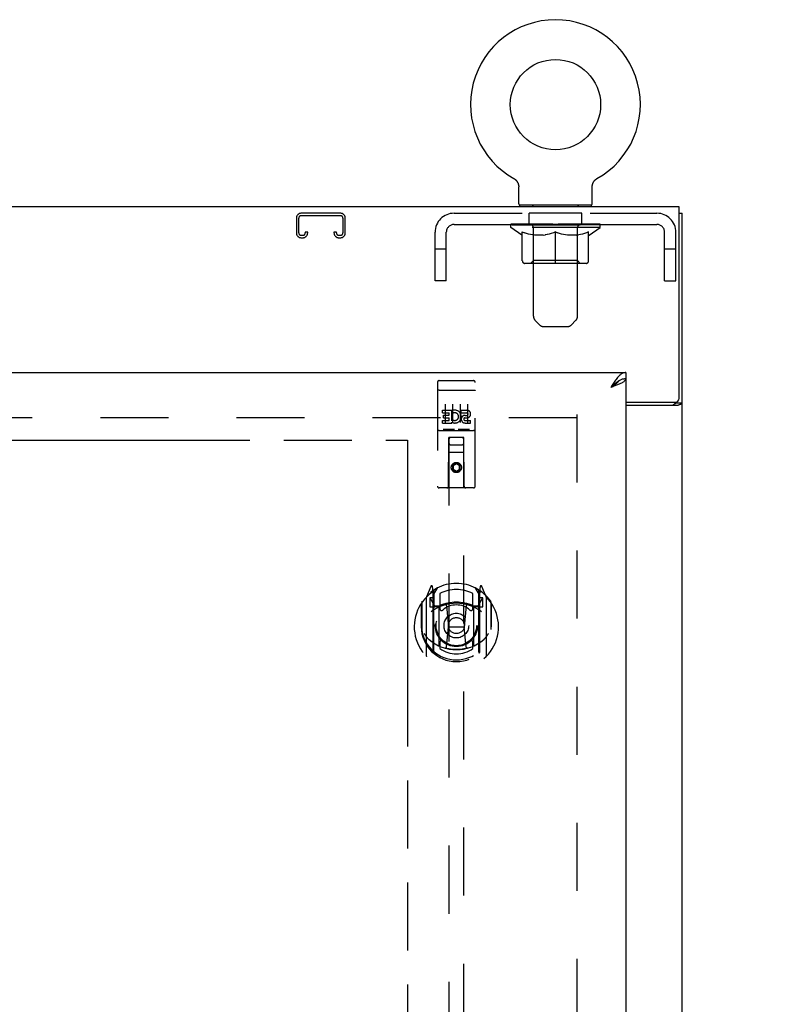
# Model space of a CAD drawing. Header units: inches. Extents: x 0 to 206, y 0 to 133.
# Tile 7 of 11: x 82 to 94, y 81 to 98. Entities that reach past the tile are written whole.
import ezdxf

# ---------------------------------------------------------------- set-up
doc = ezdxf.new("R2010")
doc.units = ezdxf.units.IN
doc.header["$LTSCALE"] = 11.303287
doc.header["$MEASUREMENT"] = 0
doc.linetypes.add('HIDDEN', pattern=[0.2, 0.1, -0.1])
doc.linetypes.add('PHANTOM', pattern=[0.8, 0.45, -0.05, 0.1, -0.05, 0.1, -0.05])
doc.layers.get('0').update_dxf_attribs({"linetype": 'CONTINUOUS'})
for name, color, linetype in [('02___PRT_ALL_AXES', 7, 'CONTINUOUS'), ('AVAILABLE_DOOR_SPACE', 7, 'CONTINUOUS'), ('DEFAULT_2', 8, 'HIDDEN'), ('DIMENSIONS', 7, 'CONTINUOUS')]:
    doc.layers.add(name, color=color, linetype=linetype)
doc.styles.get("Standard").update_dxf_attribs({"font": 'arial.ttf'})
doc.dimstyles.new('DIMSTYLE_1', dxfattribs={"dimtxt": 0.906681, "dimasz": 1.208908, "dimexe": 0.09, "dimexo": 0.07, "dimgap": 0.0375, "dimtad": 0, "dimtih": 1, "dimtoh": 1, "dimzin": 4, "dimdsep": 46, "dimtxsty": 'Standard', "dimblk": '_FILLED', "dimblk1": '_FILLED', "dimblk2": '_FILLED', "dimcen": 0.09, "dimazin": 1, "dimtfac": 1, "dimtdec": 3, "dimtofl": 0, "dimtmove": 0, "dimatfit": 3, "dimldrblk": '_FILLED', "dimfxl": 1, "dimtolj": 1, "dimtzin": 4, "dimarcsym": 0})

# ---------------------------------------------------------------- blocks, each defined once
blk = doc.blocks.new('_FILLED')
at = {"color": 0, "linetype": 'ByBlock'}
blk.add_solid([(0, 0), (-1, 0.2), (-1, -0.2)], dxfattribs=at)
blk = doc.blocks.new('*D12')
at = {"layer": 'DIMENSIONS', "color": 2, "linetype": 'Continuous'}
for p, q in [((70.662, 69.324), (78.887, 69.324)), ((87.974, 69.324), (82.962, 69.324))]:
    blk.add_line(p, q, dxfattribs=at)
at = {"layer": 'DIMENSIONS', "color": 2, "linetype": 'Continuous', "xscale": 1.2089077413, "yscale": 1.2089077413, "zscale": 1.2089077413, "rotation": 180}
blk.add_blockref('_FILLED', (70.662, 69.324), dxfattribs=at)
at = {"layer": 'DIMENSIONS', "color": 2, "linetype": 'Continuous', "xscale": 1.2089077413, "yscale": 1.2089077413, "zscale": 1.2089077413}
blk.add_blockref('_FILLED', (87.974, 69.324), dxfattribs=at)
at = {"layer": 'DIMENSIONS', "color": 2, "linetype": 'Continuous', "insert": (80.925, 69.777), "char_height": 0.9067, "width": 3.16833, "attachment_point": 2, "line_spacing_factor": 0.9}
blk.add_mtext('17.31', dxfattribs=at)
blk = doc.blocks.new('*D13')
at = {"layer": 'DIMENSIONS', "color": 2, "linetype": 'Continuous'}
for p, q in [((87.974, 71.714), (85.618, 71.714)), ((91.599, 71.714), (94.017, 71.714))]:
    blk.add_line(p, q, dxfattribs=at)
at = {"layer": 'DIMENSIONS', "color": 2, "linetype": 'Continuous', "xscale": 1.2089077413, "yscale": 1.2089077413, "zscale": 1.2089077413}
blk.add_blockref('_FILLED', (87.974, 71.714), dxfattribs=at)
at = {"layer": 'DIMENSIONS', "color": 2, "linetype": 'Continuous', "xscale": 1.2089077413, "yscale": 1.2089077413, "zscale": 1.2089077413, "rotation": 180}
blk.add_blockref('_FILLED', (91.599, 71.714), dxfattribs=at)
at = {"layer": 'DIMENSIONS', "color": 2, "linetype": 'Continuous', "insert": (85.165, 72.168), "char_height": 0.9067, "width": 2.46388, "attachment_point": 3, "line_spacing_factor": 0.9}
blk.add_mtext('3.63', dxfattribs=at)

msp = doc.modelspace()

# ---------------------------------------------------------------- linework, layer by layer
at = {"color": 7, "linetype": 'Continuous'}
for p, q in [((89.743, 94.976), (89.743, 94.976)), ((89.743, 94.976), (89.748, 94.973)), ((89.743, 94.975), (89.744, 94.975)), ((89.748, 94.973), (89.753, 94.97)), ((89.753, 94.97), (89.758, 94.966)), ((89.757, 94.966), (89.762, 94.963)), ((89.762, 94.963), (89.767, 94.959)), ((89.767, 94.959), (89.772, 94.955)), ((89.771, 94.955), (89.776, 94.951)), ((89.776, 94.951), (89.78, 94.947)), ((89.78, 94.947), (89.784, 94.942)), ((89.784, 94.942), (89.788, 94.938)), ((89.788, 94.938), (89.792, 94.933)), ((89.791, 94.933), (89.795, 94.928)), ((89.795, 94.928), (89.798, 94.923)), ((89.798, 94.923), (89.801, 94.918)), ((89.801, 94.918), (89.804, 94.913)), ((89.804, 94.913), (89.807, 94.907)), ((89.807, 94.908), (89.809, 94.902)), ((89.809, 94.902), (89.812, 94.897)), ((89.812, 94.897), (89.814, 94.891)), ((89.814, 94.891), (89.816, 94.885)), ((89.816, 94.885), (89.817, 94.88)), ((89.817, 94.88), (89.819, 94.874)), ((89.819, 94.874), (89.82, 94.868)), ((91.045, 94.868), (91.047, 94.874)), ((91.047, 94.874), (91.048, 94.88)), ((91.048, 94.88), (91.05, 94.885)), ((91.05, 94.885), (91.052, 94.891)), ((91.051, 94.891), (91.054, 94.897)), ((91.054, 94.897), (91.056, 94.902)), ((91.056, 94.902), (91.058, 94.908)), ((91.058, 94.907), (91.061, 94.913)), ((91.061, 94.913), (91.064, 94.918)), ((91.064, 94.918), (91.067, 94.923)), ((91.067, 94.923), (91.07, 94.928)), ((91.07, 94.928), (91.074, 94.933)), ((91.074, 94.933), (91.078, 94.938)), ((91.077, 94.938), (91.081, 94.942)), ((91.081, 94.942), (91.085, 94.947)), ((91.085, 94.947), (91.09, 94.951)), ((91.089, 94.951), (91.094, 94.955)), ((91.094, 94.955), (91.098, 94.959)), ((91.098, 94.959), (91.103, 94.963)), ((91.103, 94.963), (91.108, 94.966)), ((91.108, 94.966), (91.113, 94.97)), ((91.113, 94.97), (91.118, 94.973)), ((91.113, 94.97), (91.114, 94.971)), ((91.118, 94.973), (91.123, 94.976)), ((91.121, 94.975), (91.122, 94.975)), ((91.123, 94.976), (91.123, 94.976)), ((91.123, 94.976), (91.123, 94.976)), ((89.82, 94.868), (89.821, 94.862)), ((89.821, 94.862), (89.822, 94.856)), ((89.822, 94.856), (89.822, 94.85)), ((89.823, 94.844), (89.823, 94.839)), ((89.823, 94.554), (89.823, 94.839)), ((91.043, 94.85), (91.044, 94.856)), ((91.043, 94.844), (91.043, 94.85)), ((91.043, 94.844), (91.043, 94.85)), ((91.043, 94.839), (91.043, 94.844)), ((91.043, 94.554), (91.043, 94.839)), ((91.044, 94.862), (91.045, 94.868)), ((91.044, 94.856), (91.044, 94.862)), ((89.838, 94.534), (89.838, 94.504)), ((91.028, 94.534), (89.838, 94.534)), ((91.028, 94.534), (91.028, 94.504)), ((92.485, 94.4), (92.537, 94.4)), ((91.498, 91.621), (91.487, 91.615)), ((91.599, 91.754), (91.599, 91.65)), ((92.433, 91.264), (92.433, 91.252)), ((92.433, 91.252), (92.537, 91.252))]:
    msp.add_line(p, q, dxfattribs=at)
at = {"color": 3, "linetype": 'Continuous'}
for p, q in [((92.485, 94.504), (68.589, 94.504)), ((92.485, 91.323), (92.485, 94.504)), ((92.537, 4.608), (92.537, 94.4)), ((68.912, 91.754), (91.599, 91.754)), ((91.599, 91.65), (91.599, 11.358)), ((91.599, 91.263), (92.425, 91.263)), ((91.599, 91.211), (92.467, 91.211))]:
    msp.add_line(p, q, dxfattribs=at)
at = {"color": 7, "linetype": 'Continuous'}
for points in [[(89.822, 94.85), (89.823, 94.844), (89.823, 94.839)], [(91.487, 91.615), (91.476, 91.608), (91.465, 91.601), (91.454, 91.593), (91.442, 91.584), (91.431, 91.576), (91.42, 91.566), (91.409, 91.557), (91.397, 91.547), (91.386, 91.538), (91.375, 91.527), (91.364, 91.517), (91.353, 91.507)], [(91.483, 91.613), (91.48, 91.607), (91.474, 91.6), (91.468, 91.593), (91.461, 91.586), (91.453, 91.578), (91.445, 91.571), (91.436, 91.564), (91.427, 91.557), (91.417, 91.55), (91.407, 91.543), (91.397, 91.536), (91.386, 91.529), (91.375, 91.521), (91.364, 91.514), (91.353, 91.507)], [(91.599, 91.65), (91.588, 91.649), (91.577, 91.648), (91.566, 91.646), (91.554, 91.644), (91.543, 91.641), (91.532, 91.637), (91.521, 91.632), (91.51, 91.627), (91.498, 91.621)], [(92.392, 91.211), (92.392, 91.213), (92.393, 91.215), (92.393, 91.217), (92.394, 91.219), (92.395, 91.221), (92.396, 91.223), (92.397, 91.224), (92.399, 91.226), (92.401, 91.228), (92.403, 91.229), (92.405, 91.231), (92.407, 91.232), (92.41, 91.233), (92.412, 91.234)], [(92.412, 91.234), (92.417, 91.237), (92.42, 91.238), (92.422, 91.24), (92.425, 91.241), (92.427, 91.243), (92.429, 91.244), (92.43, 91.246), (92.431, 91.247), (92.432, 91.249), (92.433, 91.25), (92.433, 91.252)]]:
    msp.add_lwpolyline(points, dxfattribs=at)
at = {"color": 3, "linetype": 'Continuous'}
for points in [[(91.454, 91.655), (91.442, 91.64), (91.431, 91.625), (91.42, 91.61), (91.409, 91.593), (91.397, 91.577), (91.386, 91.56), (91.375, 91.542), (91.364, 91.525), (91.353, 91.507)], [(91.599, 91.754), (91.588, 91.753), (91.577, 91.751), (91.566, 91.748), (91.554, 91.744), (91.543, 91.738), (91.532, 91.731), (91.521, 91.724), (91.51, 91.715), (91.498, 91.705), (91.487, 91.694), (91.476, 91.682), (91.465, 91.669), (91.454, 91.655)], [(91.599, 91.65), (91.599, 91.644), (91.597, 91.638), (91.594, 91.632), (91.591, 91.626), (91.586, 91.62), (91.58, 91.614), (91.574, 91.608), (91.566, 91.602), (91.558, 91.596), (91.548, 91.59), (91.538, 91.584), (91.527, 91.578), (91.515, 91.573), (91.503, 91.567)], [(91.503, 91.567), (91.49, 91.561), (91.476, 91.555), (91.462, 91.549), (91.447, 91.543), (91.432, 91.537), (91.416, 91.531), (91.401, 91.525), (91.385, 91.519), (91.369, 91.513), (91.353, 91.507)], [(92.467, 91.211), (92.469, 91.213), (92.471, 91.214), (92.474, 91.216), (92.477, 91.217), (92.481, 91.219), (92.485, 91.22), (92.489, 91.222), (92.493, 91.223), (92.501, 91.226)], [(92.501, 91.226), (92.505, 91.227), (92.509, 91.229), (92.513, 91.23), (92.516, 91.231), (92.519, 91.233), (92.522, 91.234), (92.525, 91.236), (92.527, 91.237), (92.53, 91.239), (92.532, 91.241), (92.533, 91.242), (92.534, 91.244), (92.535, 91.246), (92.536, 91.248), (92.537, 91.25), (92.537, 91.252)]]:
    msp.add_lwpolyline(points, dxfattribs=at)
at = {"color": 7, "linetype": 'Continuous'}
msp.add_circle((90.433, 96.205), 0.75, dxfattribs=at)
for centre, radius, start, end in [((90.433, 96.205), 1.41, 299.2655, 240.7345), ((89.843, 94.554), 0.02, 180, 263.0769), ((91.023, 94.554), 0.02, 276.9231, 360)]:
    msp.add_arc(centre, radius, start, end, dxfattribs=at)
at = {"color": 3, "linetype": 'Continuous'}
msp.add_arc((92.425, 91.323), 0.06, 270, 360, dxfattribs=at)
at = {"layer": '02___PRT_ALL_AXES', "color": 8, "linetype": 'HIDDEN'}
for p, q in [((89.995, 94.213), (89.995, 94.4)), ((90.87, 94.4), (89.995, 94.4)), ((90.87, 94.213), (90.87, 94.4)), ((90.87, 94.213), (89.995, 94.213)), ((88.504, 91.621), (89.069, 91.621)), ((88.555, 91.086), (88.555, 91.128)), ((88.555, 91.128), (88.711, 91.128)), ((88.711, 90.951), (88.711, 91.128)), ((88.735, 91.08), (88.718, 91.119)), ((88.867, 91.086), (88.867, 91.128)), ((88.867, 91.128), (88.96, 91.128)), ((88.555, 91.086), (88.668, 91.086)), ((88.555, 90.915), (88.555, 90.958)), ((88.555, 90.958), (88.668, 90.958)), ((88.576, 91.001), (88.576, 91.044)), ((88.576, 91.044), (88.668, 91.044)), ((88.576, 91.001), (88.668, 91.001)), ((88.668, 91.044), (88.668, 91.086)), ((88.668, 90.958), (88.668, 91.001)), ((88.711, 90.951), (88.724, 90.969)), ((88.867, 91.086), (88.96, 91.086)), ((88.927, 91.001), (88.973, 91.001)), ((88.931, 91.042), (88.96, 91.042)), ((88.931, 90.958), (89.024, 90.958)), ((89.024, 90.915), (89.024, 90.958)), ((88.504, 90.793), (89.069, 90.793)), ((88.555, 90.915), (88.711, 90.915)), ((88.711, 90.915), (88.711, 90.927)), ((88.714, 90.926), (88.711, 90.927)), ((88.931, 90.915), (89.024, 90.915))]:
    msp.add_line(p, q, dxfattribs=at)
msp.add_circle((88.787, 90.176), 0.085, dxfattribs=at)
for centre, radius, start, end in [((88.761, 91.022), 0.107, 244.2636, 113.4027), ((88.96, 91.064), 0.0644, 282.2995, 90.0775), ((88.761, 91.022), 0.0639, 234.8895, 113.4026), ((88.931, 90.979), 0.0635, 90, 270), ((88.931, 90.98), 0.0219, 100.307, 270), ((88.96, 91.064), 0.0219, 269.9011, 90)]:
    msp.add_arc(centre, radius, start, end, dxfattribs=at)
at = {"layer": 'AVAILABLE_DOOR_SPACE', "color": 4, "linetype": 'PHANTOM'}
for p, q in [((80.27, 90.629), (87.974, 90.629)), ((87.974, 90.629), (87.974, 52.379))]:
    msp.add_line(p, q, dxfattribs=at)
at = {"layer": 'DEFAULT_2', "color": 8, "linetype": 'HIDDEN'}
for p, q in [((89.751, 94.971), (89.753, 94.97)), ((86.863, 94.4), (86.21, 94.4)), ((88.75, 94.4), (92.116, 94.4)), ((90.058, 94.534), (90.058, 94.504)), ((90.068, 92.688), (90.068, 94.504)), ((90.798, 92.688), (90.798, 94.504)), ((90.808, 94.534), (90.808, 94.504)), ((86.13, 94.32), (86.13, 94.073)), ((86.17, 94.073), (86.17, 94.32)), ((86.21, 94.36), (86.863, 94.36)), ((86.903, 94.32), (86.903, 94.073)), ((86.943, 94.073), (86.943, 94.32)), ((89.689, 94.165), (89.689, 94.22)), ((89.7, 94.212), (89.7, 94.22)), ((89.734, 94.212), (89.734, 94.22)), ((89.789, 94.212), (89.789, 94.22)), ((89.863, 94.212), (89.863, 94.22)), ((89.955, 94.212), (89.955, 94.22)), ((90.061, 94.212), (90.061, 94.22)), ((90.081, 94.208), (90.081, 94.218)), ((90.178, 94.212), (90.178, 94.22)), ((90.186, 94.208), (90.186, 94.219)), ((90.298, 94.212), (90.433, 94.22)), ((90.304, 94.212), (90.304, 94.22)), ((90.304, 94.212), (90.304, 94.22)), ((90.304, 94.22), (90.304, 94.22)), ((90.433, 94.212), (90.433, 94.22)), ((90.475, 94.212), (90.475, 94.217)), ((90.475, 94.217), (90.567, 94.212)), ((90.561, 94.212), (90.561, 94.22)), ((90.561, 94.22), (90.562, 94.22)), ((90.562, 94.212), (90.562, 94.22)), ((90.68, 94.208), (90.68, 94.219)), ((90.687, 94.212), (90.687, 94.22)), ((90.784, 94.208), (90.784, 94.218)), ((90.804, 94.212), (90.804, 94.22)), ((90.911, 94.212), (90.911, 94.22)), ((91.002, 94.212), (91.002, 94.22)), ((91.077, 94.212), (91.077, 94.22)), ((91.131, 94.212), (91.131, 94.22)), ((91.165, 94.212), (91.165, 94.22)), ((91.176, 94.165), (91.176, 94.22)), ((86.278, 94.087), (86.278, 94.073)), ((86.318, 94.087), (86.278, 94.087)), ((86.318, 94.073), (86.318, 94.087)), ((86.755, 94.087), (86.755, 94.073)), ((86.795, 94.087), (86.755, 94.087)), ((86.795, 94.073), (86.795, 94.087)), ((88.433, 93.275), (88.433, 94.083)), ((88.62, 93.275), (88.62, 94.083)), ((88.75, 94.213), (92.116, 94.213)), ((89.876, 94.035), (89.689, 94.165)), ((91.176, 94.165), (89.689, 94.165)), ((89.711, 94.208), (89.711, 94.212)), ((89.711, 94.208), (91.154, 94.208)), ((89.721, 94.208), (89.721, 94.212)), ((89.723, 94.208), (89.723, 94.212)), ((89.753, 94.208), (89.753, 94.212)), ((89.756, 94.208), (89.756, 94.212)), ((89.806, 94.208), (89.806, 94.212)), ((89.809, 94.208), (89.809, 94.212)), ((90.046, 94.212), (89.817, 94.212)), ((89.864, 94.208), (89.864, 94.212)), ((89.865, 94.208), (89.865, 94.212)), ((89.868, 94.208), (89.868, 94.212)), ((89.878, 94.208), (89.878, 94.212)), ((89.878, 94.208), (89.878, 94.212)), ((89.882, 94.208), (89.882, 94.212)), ((89.882, 93.61), (89.882, 94.09)), ((89.882, 94.09), (89.917, 94.076)), ((89.885, 94.208), (89.885, 94.213)), ((89.889, 94.208), (89.889, 94.212)), ((89.908, 94.208), (89.908, 94.212)), ((89.951, 94.064), (89.917, 94.076)), ((89.926, 94.208), (89.926, 94.212)), ((89.929, 94.208), (89.929, 94.215)), ((89.984, 94.054), (89.95, 94.065)), ((89.955, 94.208), (89.955, 94.212)), ((89.966, 94.208), (89.966, 94.212)), ((89.971, 94.208), (89.971, 94.212)), ((89.979, 94.208), (89.979, 94.212)), ((90.018, 94.046), (89.984, 94.055)), ((89.995, 94.208), (89.995, 94.217)), ((90.016, 94.208), (90.016, 94.212)), ((90.018, 94.208), (90.018, 94.212)), ((90.046, 94.208), (90.046, 94.212)), ((90.124, 94.212), (90.058, 94.212)), ((90.067, 93.613), (90.067, 94.161)), ((90.069, 94.208), (90.069, 94.212)), ((90.075, 94.208), (90.075, 94.212)), ((90.089, 94.208), (90.089, 94.212)), ((90.1, 94.208), (90.1, 94.212)), ((90.124, 94.208), (90.124, 94.212)), ((90.212, 94.212), (90.149, 94.212)), ((90.173, 94.208), (90.173, 94.212)), ((90.183, 94.208), (90.183, 94.212)), ((90.189, 94.208), (90.189, 94.212)), ((90.198, 94.208), (90.198, 94.212)), ((90.212, 94.208), (90.212, 94.212)), ((90.306, 94.212), (90.249, 94.212)), ((90.265, 94.208), (90.265, 94.212)), ((90.331, 94.055), (90.297, 94.046)), ((90.304, 94.208), (90.304, 94.212)), ((90.306, 94.208), (90.306, 94.212)), ((90.309, 94.208), (90.309, 94.212)), ((90.311, 94.208), (90.311, 94.212)), ((90.364, 94.065), (90.33, 94.054)), ((90.404, 94.212), (90.354, 94.212)), ((90.362, 94.208), (90.362, 94.212)), ((90.398, 94.076), (90.364, 94.064)), ((90.433, 94.09), (90.398, 94.076)), ((90.404, 94.208), (90.404, 94.212)), ((90.43, 94.212), (90.429, 94.212)), ((90.429, 94.208), (90.429, 94.212)), ((90.43, 94.208), (90.43, 94.212)), ((90.433, 93.604), (90.433, 94.09)), ((90.433, 94.09), (90.467, 94.076)), ((90.436, 94.208), (90.436, 94.212)), ((90.436, 94.208), (90.436, 94.212)), ((90.436, 94.212), (90.436, 94.212)), ((90.438, 94.212), (90.512, 94.212)), ((90.461, 94.208), (90.461, 94.212)), ((90.502, 94.064), (90.467, 94.076)), ((90.5, 94.212), (90.5, 94.216)), ((90.535, 94.054), (90.501, 94.065)), ((90.504, 94.208), (90.504, 94.212)), ((90.568, 94.046), (90.534, 94.055)), ((90.555, 94.208), (90.555, 94.212)), ((90.556, 94.208), (90.556, 94.212)), ((90.559, 94.208), (90.559, 94.212)), ((90.559, 94.212), (90.617, 94.212)), ((90.561, 94.208), (90.561, 94.212)), ((90.6, 94.208), (90.6, 94.212)), ((90.654, 94.208), (90.654, 94.212)), ((90.654, 94.212), (90.716, 94.212)), ((90.667, 94.208), (90.667, 94.212)), ((90.676, 94.208), (90.676, 94.212)), ((90.683, 94.208), (90.683, 94.212)), ((90.692, 94.208), (90.692, 94.212)), ((90.741, 94.208), (90.741, 94.212)), ((90.741, 94.212), (90.807, 94.212)), ((90.765, 94.208), (90.765, 94.212)), ((90.776, 94.208), (90.776, 94.212)), ((90.791, 94.208), (90.791, 94.212)), ((90.796, 94.208), (90.796, 94.212)), ((90.799, 93.613), (90.799, 94.161)), ((90.819, 94.208), (90.819, 94.212)), ((90.819, 94.212), (91.048, 94.212)), ((90.847, 94.208), (90.847, 94.212)), ((90.881, 94.055), (90.848, 94.046)), ((90.85, 94.208), (90.85, 94.212)), ((90.87, 94.208), (90.87, 94.217)), ((90.915, 94.065), (90.881, 94.054)), ((90.886, 94.208), (90.886, 94.212)), ((90.894, 94.208), (90.894, 94.212)), ((90.899, 94.208), (90.899, 94.212)), ((90.911, 94.208), (90.911, 94.212)), ((90.949, 94.076), (90.914, 94.064)), ((90.936, 94.208), (90.936, 94.215)), ((90.939, 94.208), (90.939, 94.212)), ((90.983, 94.09), (90.948, 94.076)), ((90.957, 94.208), (90.957, 94.212)), ((90.976, 94.208), (90.976, 94.212)), ((90.98, 94.208), (90.98, 94.213)), ((90.983, 94.208), (90.983, 94.212)), ((90.983, 93.61), (90.983, 94.09)), ((90.987, 94.208), (90.987, 94.212)), ((90.988, 94.208), (90.988, 94.212)), ((90.99, 94.035), (91.176, 94.165)), ((90.997, 94.208), (90.997, 94.212)), ((91, 94.208), (91, 94.212)), ((91.001, 94.208), (91.001, 94.212)), ((91.056, 94.208), (91.056, 94.212)), ((91.059, 94.208), (91.059, 94.212)), ((91.11, 94.208), (91.11, 94.212)), ((91.112, 94.208), (91.112, 94.212)), ((91.143, 94.208), (91.143, 94.212)), ((91.144, 94.208), (91.144, 94.212)), ((91.154, 94.208), (91.154, 94.212)), ((92.246, 93.275), (92.246, 94.083)), ((92.433, 93.275), (92.433, 94.083)), ((86.238, 94.033), (86.21, 94.033)), ((86.21, 93.993), (86.238, 93.993)), ((86.863, 94.033), (86.835, 94.033)), ((86.835, 93.993), (86.863, 93.993)), ((89.876, 94.035), (89.882, 94.035)), ((90.051, 94.04), (90.017, 94.046)), ((90.083, 94.035), (90.05, 94.04)), ((90.231, 94.035), (90.083, 94.035)), ((90.231, 94.035), (90.265, 94.04)), ((90.298, 94.046), (90.264, 94.04)), ((90.601, 94.04), (90.568, 94.046)), ((90.634, 94.035), (90.601, 94.04)), ((90.782, 94.035), (90.634, 94.035)), ((90.782, 94.035), (90.815, 94.04)), ((90.848, 94.046), (90.815, 94.04)), ((90.983, 94.035), (90.99, 94.035)), ((88.62, 93.805), (88.433, 93.805)), ((92.433, 93.805), (92.246, 93.805)), ((90.94, 93.566), (89.926, 93.566)), ((90.067, 93.613), (90.02, 93.566)), ((90.799, 93.613), (90.067, 93.613)), ((90.433, 93.568), (90.433, 93.61)), ((90.433, 93.598), (90.433, 93.604)), ((90.799, 93.613), (90.845, 93.566)), ((88.62, 93.275), (88.433, 93.275)), ((92.246, 93.275), (92.433, 93.275)), ((90.168, 92.546), (90.097, 92.617)), ((90.697, 92.546), (90.768, 92.617)), ((90.239, 92.517), (90.626, 92.517)), ((88.569, 91.621), (88.754, 91.621)), ((88.819, 91.621), (89.004, 91.621)), ((88.474, 91.591), (88.474, 89.866)), ((88.491, 91.462), (88.49, 91.462)), ((88.492, 91.463), (88.491, 91.462)), ((88.492, 91.463), (88.492, 91.463)), ((88.493, 91.463), (88.492, 91.463)), ((88.494, 91.463), (88.493, 91.463)), ((88.495, 91.463), (88.494, 91.463)), ((88.495, 91.463), (88.495, 91.463)), ((88.496, 91.463), (88.495, 91.463)), ((88.497, 91.463), (88.496, 91.463)), ((88.498, 91.463), (88.497, 91.463)), ((88.499, 91.463), (88.498, 91.463)), ((88.5, 91.463), (88.499, 91.463)), ((88.5, 91.463), (88.5, 91.463)), ((88.501, 91.463), (88.5, 91.463)), ((88.502, 91.463), (88.501, 91.463)), ((88.503, 91.463), (88.502, 91.463)), ((88.504, 91.463), (88.503, 91.463)), ((88.504, 91.463), (89.069, 91.463)), ((89.069, 91.463), (89.07, 91.463)), ((89.07, 91.463), (89.071, 91.463)), ((89.071, 91.463), (89.072, 91.463)), ((89.072, 91.463), (89.073, 91.463)), ((89.073, 91.463), (89.073, 91.463)), ((89.073, 91.463), (89.074, 91.463)), ((89.074, 91.463), (89.075, 91.463)), ((89.075, 91.463), (89.076, 91.463)), ((89.076, 91.463), (89.077, 91.463)), ((89.077, 91.463), (89.077, 91.463)), ((89.077, 91.463), (89.078, 91.463)), ((89.078, 91.463), (89.079, 91.463)), ((89.079, 91.463), (89.08, 91.463)), ((89.08, 91.463), (89.081, 91.463)), ((89.081, 91.463), (89.081, 91.463)), ((89.081, 91.463), (89.082, 91.462)), ((89.099, 89.866), (89.099, 91.591)), ((88.599, 91.23), (88.599, 90.924)), ((88.724, 91.23), (88.724, 90.924)), ((88.849, 91.23), (88.849, 90.924)), ((88.974, 91.23), (88.974, 90.924)), ((90.787, 91.004), (70.287, 91.004)), ((90.787, 91.056), (90.787, 11.952)), ((88.504, 90.793), (89.069, 90.793)), ((88.748, 90.809), (88.576, 90.809)), ((88.998, 90.809), (88.826, 90.809)), ((88.657, 89.866), (88.66, 90.676)), ((88.662, 90.676), (88.66, 90.676)), ((88.662, 90.676), (88.662, 53.675)), ((88.912, 90.676), (88.662, 90.676)), ((88.912, 53.675), (88.912, 90.676)), ((88.913, 90.676), (88.912, 90.676)), ((88.917, 89.866), (88.913, 90.676)), ((88.702, 90.551), (88.872, 90.551)), ((88.914, 90.426), (88.659, 90.426)), ((88.787, 90.248), (88.724, 90.212)), ((88.724, 90.212), (88.724, 90.14)), ((88.724, 90.212), (88.734, 90.206)), ((88.724, 90.14), (88.734, 90.146)), ((88.724, 90.14), (88.787, 90.104)), ((88.787, 90.237), (88.734, 90.206)), ((88.734, 90.206), (88.734, 90.146)), ((88.734, 90.146), (88.787, 90.115)), ((88.787, 90.248), (88.787, 90.237)), ((88.849, 90.212), (88.787, 90.248)), ((88.839, 90.206), (88.787, 90.237)), ((88.787, 90.115), (88.839, 90.146)), ((88.787, 90.104), (88.849, 90.14)), ((88.849, 90.212), (88.839, 90.206)), ((88.839, 90.146), (88.839, 90.206)), ((88.849, 90.14), (88.839, 90.146)), ((88.849, 90.14), (88.849, 90.212)), ((88.787, 90.104), (88.787, 90.115)), ((89.069, 89.836), (88.504, 89.836)), ((88.361, 88.202), (88.291, 88.027)), ((88.404, 88.118), (88.39, 88.199)), ((88.412, 88.071), (88.482, 88.18)), ((89.092, 88.18), (89.162, 88.071)), ((89.183, 88.199), (89.169, 88.118)), ((89.282, 88.027), (89.212, 88.202)), ((88.287, 88.016), (88.287, 87.048)), ((88.344, 88.011), (88.344, 87.861)), ((88.412, 88.011), (88.344, 88.011)), ((88.352, 88.004), (88.382, 87.958)), ((88.383, 88.122), (88.383, 88.122)), ((88.383, 88.122), (88.383, 88.122)), ((88.383, 88.122), (88.383, 88.122)), ((88.404, 87.102), (88.404, 88.118)), ((88.412, 87.127), (88.412, 88.13)), ((88.414, 88.106), (88.414, 87.898)), ((88.512, 88.083), (88.512, 87.831)), ((89.062, 87.831), (89.062, 88.083)), ((89.159, 87.898), (89.159, 88.106)), ((89.162, 87.127), (89.162, 88.13)), ((89.229, 88.011), (89.162, 88.011)), ((89.169, 88.118), (89.169, 87.102)), ((89.191, 88.122), (89.186, 88.125)), ((89.191, 87.958), (89.221, 88.004)), ((89.229, 87.861), (89.229, 88.011)), ((89.287, 87.048), (89.287, 88.016)), ((88.204, 87.92), (88.204, 87.532)), ((88.212, 87.943), (88.212, 87.486)), ((88.344, 87.861), (88.404, 87.861)), ((88.504, 87.86), (88.432, 87.86)), ((88.434, 87.878), (88.5, 87.878)), ((88.504, 87.219), (88.504, 87.85)), ((88.624, 87.876), (88.654, 87.532)), ((88.95, 87.876), (88.919, 87.532)), ((89.142, 87.86), (89.069, 87.86)), ((89.069, 87.85), (89.069, 87.219)), ((89.073, 87.878), (89.139, 87.878)), ((89.169, 87.861), (89.229, 87.861)), ((89.362, 87.943), (89.362, 87.486)), ((89.369, 87.532), (89.369, 87.92)), ((88.204, 87.532), (88.219, 87.532)), ((88.624, 87.193), (88.654, 87.532)), ((88.654, 87.532), (88.919, 87.532)), ((88.949, 87.193), (88.919, 87.532)), ((89.369, 87.532), (89.354, 87.532)), ((88.212, 87.486), (88.212, 87.483)), ((89.362, 87.486), (89.361, 87.483)), ((88.512, 87.27), (88.512, 87.167)), ((89.062, 87.167), (89.062, 87.27))]:
    msp.add_line(p, q, dxfattribs=at)
for points in [[(90.433, 93.566), (90.433, 93.567), (90.433, 93.568)], [(90.433, 93.566), (90.433, 93.567), (90.433, 93.568)], [(88.49, 91.462), (88.49, 91.462), (88.489, 91.462), (88.489, 91.462), (88.489, 91.462), (88.488, 91.462), (88.488, 91.462), (88.487, 91.462), (88.487, 91.462), (88.487, 91.462), (88.486, 91.462), (88.486, 91.462), (88.486, 91.462), (88.485, 91.462), (88.485, 91.462), (88.485, 91.461), (88.484, 91.461), (88.484, 91.461), (88.484, 91.461), (88.484, 91.461), (88.483, 91.461), (88.483, 91.461), (88.483, 91.461), (88.482, 91.461), (88.482, 91.461), (88.482, 91.461), (88.482, 91.461), (88.481, 91.461), (88.481, 91.46), (88.481, 91.46), (88.48, 91.46), (88.48, 91.46), (88.48, 91.46), (88.48, 91.46), (88.479, 91.46), (88.479, 91.46), (88.479, 91.46), (88.479, 91.46), (88.479, 91.46), (88.478, 91.46), (88.478, 91.459), (88.478, 91.459), (88.478, 91.459), (88.478, 91.459), (88.477, 91.459), (88.477, 91.459), (88.477, 91.459), (88.477, 91.459), (88.477, 91.459), (88.476, 91.459), (88.476, 91.459), (88.476, 91.458), (88.476, 91.458), (88.476, 91.458), (88.476, 91.458), (88.476, 91.458), (88.475, 91.458), (88.475, 91.458), (88.475, 91.458), (88.475, 91.458), (88.475, 91.458), (88.475, 91.457), (88.475, 91.457), (88.475, 91.457), (88.475, 91.457), (88.475, 91.457), (88.475, 91.457), (88.474, 91.457), (88.474, 91.457), (88.474, 91.457), (88.474, 91.457), (88.474, 91.456), (88.474, 91.456), (88.474, 91.456), (88.474, 91.456), (88.474, 91.456), (88.474, 91.456), (88.474, 91.456)], [(89.082, 91.462), (89.083, 91.462), (89.083, 91.462), (89.084, 91.462), (89.084, 91.462), (89.084, 91.462), (89.085, 91.462), (89.085, 91.462), (89.085, 91.462), (89.086, 91.462), (89.086, 91.462), (89.087, 91.462), (89.087, 91.462), (89.087, 91.462), (89.088, 91.462), (89.088, 91.462), (89.088, 91.462), (89.089, 91.461), (89.089, 91.461), (89.089, 91.461), (89.089, 91.461), (89.09, 91.461), (89.09, 91.461), (89.09, 91.461), (89.091, 91.461), (89.091, 91.461), (89.091, 91.461), (89.092, 91.461), (89.092, 91.461), (89.092, 91.461), (89.092, 91.46), (89.093, 91.46), (89.093, 91.46), (89.093, 91.46), (89.093, 91.46), (89.094, 91.46), (89.094, 91.46), (89.094, 91.46), (89.094, 91.46), (89.095, 91.46), (89.095, 91.46), (89.095, 91.46), (89.095, 91.459), (89.095, 91.459), (89.096, 91.459), (89.096, 91.459), (89.096, 91.459), (89.096, 91.459), (89.096, 91.459), (89.097, 91.459), (89.097, 91.459), (89.097, 91.459), (89.097, 91.459), (89.097, 91.458), (89.097, 91.458), (89.097, 91.458), (89.098, 91.458), (89.098, 91.458), (89.098, 91.458), (89.098, 91.458), (89.098, 91.458), (89.098, 91.458), (89.098, 91.458), (89.098, 91.457), (89.099, 91.457), (89.099, 91.457), (89.099, 91.457), (89.099, 91.457), (89.099, 91.457), (89.099, 91.457), (89.099, 91.457), (89.099, 91.457), (89.099, 91.457), (89.099, 91.456), (89.099, 91.456), (89.099, 91.456), (89.099, 91.456), (89.099, 91.456), (89.099, 91.456), (89.099, 91.456)], [(88.576, 90.809), (88.576, 90.809), (88.575, 90.809), (88.575, 90.809), (88.575, 90.809), (88.575, 90.809), (88.575, 90.809), (88.574, 90.809), (88.574, 90.809), (88.574, 90.809), (88.574, 90.809), (88.574, 90.809), (88.573, 90.809), (88.573, 90.809), (88.573, 90.809), (88.573, 90.809), (88.573, 90.809), (88.573, 90.809), (88.572, 90.809), (88.572, 90.809), (88.572, 90.809), (88.572, 90.81), (88.572, 90.81), (88.572, 90.81), (88.572, 90.81), (88.571, 90.81), (88.571, 90.81), (88.571, 90.81), (88.571, 90.81), (88.571, 90.81), (88.571, 90.81), (88.571, 90.81), (88.571, 90.81), (88.57, 90.81), (88.57, 90.81), (88.57, 90.81), (88.57, 90.81), (88.57, 90.81), (88.57, 90.81), (88.57, 90.81), (88.57, 90.81), (88.57, 90.81), (88.57, 90.81), (88.569, 90.81), (88.569, 90.81), (88.569, 90.81), (88.569, 90.81)], [(88.754, 90.81), (88.754, 90.81), (88.754, 90.81), (88.754, 90.81), (88.754, 90.81), (88.754, 90.81), (88.754, 90.81), (88.754, 90.81), (88.753, 90.81), (88.753, 90.81), (88.753, 90.81), (88.753, 90.81), (88.753, 90.81), (88.753, 90.81), (88.753, 90.81), (88.753, 90.81), (88.753, 90.81), (88.752, 90.81), (88.752, 90.81), (88.752, 90.81), (88.752, 90.81), (88.752, 90.81), (88.752, 90.81), (88.752, 90.81), (88.751, 90.81), (88.751, 90.81), (88.751, 90.809), (88.751, 90.809), (88.751, 90.809), (88.751, 90.809), (88.751, 90.809), (88.75, 90.809), (88.75, 90.809), (88.75, 90.809), (88.75, 90.809), (88.75, 90.809), (88.75, 90.809), (88.749, 90.809), (88.749, 90.809), (88.749, 90.809), (88.749, 90.809), (88.749, 90.809), (88.748, 90.809), (88.748, 90.809), (88.748, 90.809), (88.748, 90.809)], [(88.826, 90.809), (88.826, 90.809), (88.825, 90.809), (88.825, 90.809), (88.825, 90.809), (88.825, 90.809), (88.825, 90.809), (88.824, 90.809), (88.824, 90.809), (88.824, 90.809), (88.824, 90.809), (88.824, 90.809), (88.823, 90.809), (88.823, 90.809), (88.823, 90.809), (88.823, 90.809), (88.823, 90.809), (88.823, 90.809), (88.822, 90.809), (88.822, 90.809), (88.822, 90.809), (88.822, 90.81), (88.822, 90.81), (88.822, 90.81), (88.822, 90.81), (88.821, 90.81), (88.821, 90.81), (88.821, 90.81), (88.821, 90.81), (88.821, 90.81), (88.821, 90.81), (88.821, 90.81), (88.821, 90.81), (88.82, 90.81), (88.82, 90.81), (88.82, 90.81), (88.82, 90.81), (88.82, 90.81), (88.82, 90.81), (88.82, 90.81), (88.82, 90.81), (88.82, 90.81), (88.82, 90.81), (88.819, 90.81), (88.819, 90.81), (88.819, 90.81), (88.819, 90.81)], [(89.004, 90.81), (89.004, 90.81), (89.004, 90.81), (89.004, 90.81), (89.004, 90.81), (89.004, 90.81), (89.004, 90.81), (89.004, 90.81), (89.003, 90.81), (89.003, 90.81), (89.003, 90.81), (89.003, 90.81), (89.003, 90.81), (89.003, 90.81), (89.003, 90.81), (89.003, 90.81), (89.003, 90.81), (89.002, 90.81), (89.002, 90.81), (89.002, 90.81), (89.002, 90.81), (89.002, 90.81), (89.002, 90.81), (89.002, 90.81), (89.001, 90.81), (89.001, 90.81), (89.001, 90.809), (89.001, 90.809), (89.001, 90.809), (89.001, 90.809), (89.001, 90.809), (89, 90.809), (89, 90.809), (89, 90.809), (89, 90.809), (89, 90.809), (89, 90.809), (88.999, 90.809), (88.999, 90.809), (88.999, 90.809), (88.999, 90.809), (88.999, 90.809), (88.998, 90.809), (88.998, 90.809), (88.998, 90.809), (88.998, 90.809)], [(88.254, 87.419), (88.257, 87.414), (88.26, 87.409), (88.263, 87.404), (88.266, 87.399), (88.269, 87.395), (88.272, 87.39), (88.274, 87.386), (88.277, 87.382), (88.28, 87.379), (88.282, 87.375), (88.284, 87.372), (88.287, 87.368), (88.289, 87.365), (88.291, 87.362), (88.294, 87.359), (88.296, 87.356), (88.298, 87.353), (88.3, 87.351), (88.302, 87.348), (88.304, 87.346), (88.306, 87.343), (88.308, 87.341), (88.31, 87.339), (88.312, 87.337), (88.314, 87.335), (88.316, 87.333), (88.318, 87.331), (88.319, 87.329), (88.321, 87.327), (88.323, 87.326), (88.325, 87.324), (88.326, 87.323), (88.328, 87.321), (88.329, 87.32), (88.331, 87.318), (88.332, 87.317)], [(89.241, 87.317), (89.242, 87.318), (89.244, 87.32), (89.246, 87.321), (89.247, 87.323), (89.249, 87.324), (89.25, 87.326), (89.252, 87.327), (89.254, 87.329), (89.256, 87.331), (89.257, 87.333), (89.259, 87.335), (89.261, 87.337), (89.263, 87.339), (89.265, 87.341), (89.267, 87.343), (89.269, 87.346), (89.271, 87.348), (89.273, 87.351), (89.275, 87.353), (89.277, 87.356), (89.28, 87.359), (89.282, 87.362), (89.284, 87.365), (89.286, 87.368), (89.289, 87.372), (89.291, 87.375), (89.294, 87.379), (89.296, 87.382), (89.299, 87.386), (89.302, 87.39), (89.304, 87.395), (89.307, 87.399), (89.31, 87.404), (89.313, 87.408), (89.316, 87.414), (89.319, 87.419)], [(88.975, 87.175), (88.969, 87.174), (88.964, 87.173), (88.958, 87.171), (88.953, 87.17), (88.948, 87.168), (88.942, 87.167), (88.937, 87.166), (88.931, 87.165), (88.926, 87.164), (88.92, 87.163), (88.915, 87.162), (88.909, 87.161), (88.904, 87.16), (88.898, 87.159), (88.893, 87.158), (88.887, 87.157), (88.882, 87.156), (88.876, 87.155), (88.87, 87.155), (88.865, 87.154), (88.859, 87.153), (88.854, 87.153), (88.848, 87.152), (88.843, 87.152), (88.837, 87.152), (88.831, 87.151), (88.826, 87.151), (88.82, 87.151), (88.815, 87.15), (88.809, 87.15), (88.803, 87.15), (88.798, 87.15), (88.792, 87.15), (88.787, 87.15), (88.781, 87.15), (88.775, 87.15), (88.77, 87.15), (88.764, 87.15), (88.759, 87.15), (88.753, 87.151), (88.748, 87.151), (88.742, 87.151), (88.736, 87.152), (88.731, 87.152), (88.725, 87.152), (88.72, 87.153), (88.714, 87.153), (88.708, 87.154), (88.703, 87.155), (88.697, 87.155), (88.692, 87.156), (88.686, 87.157), (88.681, 87.158), (88.675, 87.159), (88.67, 87.16), (88.664, 87.161), (88.659, 87.162), (88.653, 87.163), (88.648, 87.164), (88.642, 87.165), (88.637, 87.166), (88.631, 87.167), (88.626, 87.168), (88.62, 87.17), (88.615, 87.171), (88.61, 87.173), (88.604, 87.174), (88.599, 87.175)]]:
    msp.add_lwpolyline(points, dxfattribs=at)
for centre, radius in [((88.787, 90.176), 0.0845), ((88.787, 87.55), 0.35), ((88.787, 87.55), 0.335), ((88.787, 87.55), 0.205), ((88.787, 87.55), 0.133)]:
    msp.add_circle(centre, radius, dxfattribs=at)
for centre, radius, start, end in [((86.21, 94.32), 0.08, 90, 180), ((86.863, 94.32), 0.08, 0, 90), ((88.75, 94.083), 0.317, 90, 180), ((89.843, 94.554), 0.02, 263.0769, 270), ((90.038, 94.504), 0.03, 0, 90), ((90.828, 94.504), 0.03, 90, 180), ((91.023, 94.554), 0.02, 270, 276.9231), ((92.116, 94.083), 0.317, 0, 90), ((86.21, 94.32), 0.04, 90, 180), ((86.863, 94.32), 0.04, 0, 90), ((86.21, 94.073), 0.08, 180, 270), ((86.21, 94.073), 0.04, 180, 270), ((86.238, 94.073), 0.08, 270, 360), ((86.238, 94.073), 0.04, 270, 360), ((86.835, 94.073), 0.08, 180, 270), ((86.835, 94.073), 0.04, 180, 270), ((86.863, 94.073), 0.08, 270, 360), ((86.863, 94.073), 0.04, 270, 360), ((88.75, 94.083), 0.13, 90, 180), ((90.02, 94.161), 0.0466, 0, 90), ((90.845, 94.161), 0.0466, 90, 180), ((92.116, 94.083), 0.13, 0, 90), ((89.926, 93.61), 0.0434, 180, 270), ((90.94, 93.61), 0.0434, 270, 360), ((90.168, 92.688), 0.1, 180, 225), ((90.698, 92.688), 0.1, 315, 360), ((90.239, 92.617), 0.1, 225, 270), ((90.626, 92.617), 0.1, 270, 315), ((88.504, 91.591), 0.03, 90, 180), ((89.069, 91.591), 0.03, 0, 90), ((88.504, 90.763), 0.03, 90, 180), ((89.069, 90.763), 0.03, 0, 90), ((88.702, 90.636), 0.04, 90, 180), ((88.872, 90.636), 0.04, 0, 90), ((88.702, 90.591), 0.04, 180, 270), ((88.872, 90.591), 0.04, 270, 360), ((88.504, 89.866), 0.03, 180, 270), ((88.627, 89.866), 0.03, 270, 360), ((88.947, 89.866), 0.03, 180, 270), ((89.069, 89.866), 0.03, 270, 360), ((88.787, 87.55), 0.7, 35.2961, 144.7039), ((88.375, 88.196), 0.015, 10, 158.1959), ((89.198, 88.196), 0.015, 21.8041, 170), ((88.787, 87.532), 0.7, 125.5126, 54.4874), ((88.302, 88.016), 0.015, 135.0748, 180), ((88.357, 88.006), 0.005, 90, 212.6792), ((88.392, 88.086), 0.02, 0, 125.5126), ((88.394, 88.106), 0.02, 0, 125.2543), ((88.432, 88.13), 0.02, 121.4688, 179.9992), ((88.787, 87.55), 0.6, 62.7204, 117.2796), ((89.142, 88.13), 0.02, 0, 58.5295), ((89.179, 88.106), 0.02, 54.7457, 180), ((89.182, 88.086), 0.02, 54.4874, 180), ((89.217, 88.006), 0.005, 327.3208, 90), ((89.272, 88.016), 0.015, 0, 44.9252), ((88.232, 87.943), 0.02, 144.7039, 180), ((88.787, 87.22), 0.7, 53.2319, 126.7681), ((88.224, 87.856), 0.188, 0, 32.6792), ((88.432, 87.88), 0.02, 180, 270), ((88.434, 87.898), 0.02, 180, 270), ((88.5, 87.898), 0.02, 270, 293.464), ((88.519, 87.85), 0.015, 112.9863, 180), ((88.787, 87.238), 0.7, 66.536, 113.464), ((88.787, 87.55), 0.343, 48.8739, 131.1261), ((88.604, 87.875), 0.02, 5.0796, 105.6131), ((88.97, 87.875), 0.02, 74.3869, 174.9204), ((89.054, 87.85), 0.015, 0, 67.0137), ((89.073, 87.898), 0.02, 246.536, 270), ((89.139, 87.898), 0.02, 270, 360), ((89.142, 87.88), 0.02, 270, 360), ((89.35, 87.856), 0.188, 147.3208, 180), ((89.342, 87.943), 0.02, 0, 35.2961), ((88.542, 87.831), 0.03, 180, 311.1261), ((89.032, 87.831), 0.03, 228.8739, 360), ((88.787, 87.535), 0.583, 180.2464, 359.7536), ((88.232, 87.486), 0.02, 180, 187.6622), ((88.787, 87.56), 0.58, 187.6622, 352.3378), ((89.342, 87.486), 0.02, 352.3378, 360), ((88.787, 87.85), 0.7, 229.529, 310.471), ((88.519, 87.219), 0.015, 180, 247.0137), ((88.542, 87.27), 0.03, 48.8739, 180), ((88.787, 87.55), 0.343, 228.8739, 311.1261), ((88.604, 87.195), 0.02, 254.4248, 354.9204), ((88.969, 87.195), 0.02, 185.0796, 285.5752), ((89.032, 87.27), 0.03, 0, 131.1261), ((89.054, 87.219), 0.015, 292.9863, 360), ((88.302, 87.048), 0.015, 180, 224.9252), ((88.419, 87.102), 0.015, 180, 229.6413), ((88.432, 87.127), 0.02, 180, 230.6594), ((88.787, 87.56), 0.48, 235.0461, 304.9539), ((89.142, 87.127), 0.02, 309.3378, 359.9984), ((89.154, 87.102), 0.015, 310.3587, 360), ((89.272, 87.048), 0.015, 315.0748, 360)]:
    msp.add_arc(centre, radius, start, end, dxfattribs=at)
for centre, major_axis, ratio, start_param, end_param in [((90.433, 94.22), (0.743, 0.008), 0.059247, 2.966439, 3.140971), ((89.666, 94.206), (0.232, 0), 0.060167, 0.426548, 1.470503), ((90.433, 94.22), (0.744, 0), 0.060167, 3.141593, 3.316126), ((90.433, 94.22), (0.743, 0.015), 0.056515, 2.79136, 2.965893), ((89.638, 94.206), (0.232, 0.002), 0.059247, 0.251393, 1.295349), ((89.718, 94.206), (0.232, -0.002), 0.059247, 0.601702, 1.645657), ((90.433, 94.22), (0.743, -0.008), 0.059247, -2.966439, -2.791906), ((90.433, 94.22), (0.743, 0.022), 0.052059, 2.616423, 2.790956), ((89.633, 94.206), (0.232, 0.005), 0.056515, 0.076315, 1.120271), ((89.791, 94.206), (0.232, -0.005), 0.056515, 0.77678, 1.820736), ((90.433, 94.22), (0.743, -0.015), 0.056515, -2.79136, -2.616827), ((90.433, 94.22), (0.743, 0.029), 0.046022, 2.441677, 2.61621), ((89.884, 94.206), (0.232, -0.007), 0.052059, 0.951717, 1.995673), ((89.653, 94.206), (0.232, 0.007), 0.052059, -0.098622, 0.945334), ((90.433, 94.22), (0.743, -0.022), 0.052059, -2.616423, -2.441891), ((90.433, 94.22), (0.743, 0.034), 0.038593, 2.267147, 2.44168), ((89.994, 94.206), (0.232, -0.009), 0.046022, 1.126463, 2.170419), ((89.697, 94.206), (0.232, 0.009), 0.046022, -0.273368, 0.770588), ((90.433, 94.22), (0.743, -0.029), 0.046022, -2.441677, -2.267144), ((90.433, 94.22), (0.743, 0.039), 0.030002, 2.09283, 2.267363), ((90.117, 94.206), (0.232, -0.011), 0.038593, 1.300994, 2.344949), ((89.763, 94.206), (0.232, 0.011), 0.038593, -0.447899, 0.596057), ((90.433, 94.22), (0.743, -0.034), 0.038593, -2.267147, -2.092614), ((89.85, 94.206), (0.232, 0.012), 0.030002, -0.622215, 0.421741), ((90.433, 94.22), (0.743, 0.042), 0.020513, 1.918702, 2.093235), ((90.249, 94.206), (0.232, -0.012), 0.030002, 1.47531, 2.519266), ((90.433, 94.22), (0.743, -0.039), 0.030002, -2.09283, -1.918297), ((89.954, 94.206), (0.232, 0.013), 0.020513, -0.796343, 0.247613), ((90.433, 94.22), (0.743, 0.044), 0.010411, 1.744712, 1.919245), ((90.387, 94.206), (0.232, -0.013), 0.020513, 1.649438, 2.693394), ((90.433, 94.22), (0.743, -0.042), 0.020513, -1.918702, -1.744169), ((90.072, 94.206), (0.232, 0.014), 0.010411, -0.970333, -0.000837), ((90.527, 94.206), (0.232, -0.014), 0.010411, 1.823428, 2.867384), ((90.433, 94.22), (0.743, -0.044), 0.010411, -1.744712, -1.56247), ((90.339, 94.206), (0.232, 0.014), 0.010411, 0.274209, 1.318165), ((90.433, 94.22), (0.743, 0.044), 0.010411, -1.571413, -1.39688), ((90.478, 94.206), (0.232, 0.013), 0.020513, 0.448199, 1.492154), ((90.793, 94.206), (0.232, -0.014), 0.010411, -3.140756, -2.17126), ((90.433, 94.22), (0.743, 0.042), 0.020513, -1.397424, -1.222891), ((90.433, 94.22), (0.743, -0.044), 0.010411, 1.222347, 1.39688), ((90.616, 94.206), (0.232, 0.012), 0.030002, 0.622327, 1.666283), ((90.912, 94.206), (0.232, -0.013), 0.020513, 2.89398, 3.937936), ((90.433, 94.22), (0.743, 0.039), 0.030002, -1.223295, -1.048762), ((90.433, 94.22), (0.743, -0.042), 0.020513, 1.048358, 1.222891), ((90.749, 94.206), (0.232, 0.011), 0.038593, 0.796643, 1.840599), ((91.016, 94.206), (0.232, -0.012), 0.030002, 2.719852, 3.763807), ((90.872, 94.206), (0.232, 0.009), 0.046022, 0.971174, 2.01513), ((90.433, 94.22), (0.743, 0.034), 0.038593, -1.048979, -0.874446), ((90.433, 94.22), (0.743, -0.039), 0.030002, 0.874229, 1.048762), ((90.981, 94.206), (0.232, 0.007), 0.052059, 1.14592, 2.189876), ((91.102, 94.206), (0.232, -0.011), 0.038593, 2.545535, 3.589491), ((91.074, 94.206), (0.232, 0.005), 0.056515, 1.320857, 2.364813), ((90.433, 94.22), (0.743, 0.029), 0.046022, -0.874448, -0.699915), ((90.433, 94.22), (0.743, -0.034), 0.038593, 0.699913, 0.874446), ((91.168, 94.206), (0.232, -0.009), 0.046022, 2.371005, 3.41496), ((91.148, 94.206), (0.232, 0.002), 0.059247, 1.495935, 2.539891), ((91.212, 94.206), (0.232, -0.007), 0.052059, 2.196258, 3.240214), ((91.199, 94.206), (0.232, 0), 0.060167, 1.671089, 2.715045), ((91.232, 94.206), (0.232, -0.005), 0.056515, 2.021322, 3.065278), ((90.433, 94.22), (0.743, 0.022), 0.052059, -0.699702, -0.525169), ((90.433, 94.22), (0.743, -0.029), 0.046022, 0.525382, 0.699915), ((91.228, 94.206), (0.232, -0.002), 0.059247, 1.846243, 2.890199), ((90.433, 94.22), (0.743, 0.015), 0.056515, -0.524765, -0.350233), ((90.433, 94.22), (0.743, -0.022), 0.052059, 0.350636, 0.525169), ((90.433, 94.22), (0.743, 0.008), 0.059247, -0.349687, -0.175154), ((90.433, 94.22), (0.743, -0.015), 0.056515, 0.1757, 0.350233), ((90.433, 94.22), (0.744, 0), 0.060167, -0.174533, 0), ((90.433, 94.22), (0.743, -0.008), 0.059247, 0.000621, 0.175154), ((89.666, 94.198), (0.232, 0.002), 0.059247, 1.374323, 1.469882), ((89.718, 94.198), (0.232, 0), 0.060167, 1.549477, 1.645036), ((89.638, 94.198), (0.232, 0.005), 0.056515, 1.199244, 1.294804), ((89.722, 94.201), (0.192, 0.002), 0.059247, 1.051627, 1.625044), ((89.699, 94.201), (0.192, 0.004), 0.056515, 0.876548, 1.449966), ((89.766, 94.201), (0.192, 0), 0.060167, 1.226781, 1.800198), ((89.791, 94.198), (0.232, -0.002), 0.059247, 1.724631, 1.82019), ((89.633, 94.198), (0.232, 0.007), 0.052059, 1.024308, 1.119867), ((89.698, 94.201), (0.192, 0.006), 0.052059, 0.701611, 1.275029), ((89.831, 94.201), (0.192, -0.002), 0.059247, 1.401935, 1.975352), ((89.884, 94.198), (0.232, -0.005), 0.056515, 1.899709, 1.995269), ((89.653, 94.198), (0.232, 0.009), 0.046022, 0.849561, 0.945121), ((89.719, 94.201), (0.192, 0.007), 0.046022, 0.526865, 1.100283), ((89.914, 94.201), (0.192, -0.004), 0.056515, 1.577013, 2.150431), ((89.994, 94.198), (0.232, -0.007), 0.052059, 2.074646, 2.170205), ((89.697, 94.198), (0.232, 0.011), 0.038593, 0.675031, 0.77059), ((89.762, 94.201), (0.192, 0.009), 0.038593, 0.352335, 0.925752), ((90.013, 94.201), (0.192, -0.006), 0.052059, 1.75195, 2.325367), ((90.117, 94.198), (0.232, -0.009), 0.046022, 2.249392, 2.344952), ((89.763, 94.198), (0.232, 0.012), 0.030002, 0.500714, 0.596274), ((89.826, 94.201), (0.192, 0.01), 0.030002, 0.178018, 0.751436), ((90.125, 94.201), (0.192, -0.007), 0.046022, 1.926696, 2.500114), ((90.249, 94.198), (0.232, -0.011), 0.038593, 2.423923, 2.519482), ((89.85, 94.198), (0.232, 0.013), 0.020513, 0.326586, 0.422146), ((89.908, 94.201), (0.192, 0.011), 0.020513, 0.00389, 0.577307), ((90.246, 94.201), (0.192, -0.009), 0.038593, 2.101227, 2.674644), ((90.387, 94.198), (0.232, -0.012), 0.030002, 2.598239, 2.693799), ((89.954, 94.198), (0.232, 0.014), 0.010411, 0.152596, 0.248156), ((90.006, 94.201), (0.192, 0.011), 0.010411, 6.113086, 6.686503), ((90.373, 94.201), (0.192, -0.01), 0.030002, 2.275543, 2.848961), ((90.527, 94.198), (0.232, -0.013), 0.020513, 2.772368, 2.867927), ((90.501, 94.201), (0.192, -0.011), 0.020513, 2.449671, 3.023089), ((90.237, 94.201), (0.192, 0.011), 0.010411, -0.000452, 0.517932), ((90.202, 94.198), (0.232, 0.014), 0.010411, 0.099676, 0.195236), ((90.663, 94.198), (0.232, -0.014), 0.010411, 2.734394, 2.946357), ((90.628, 94.201), (0.192, -0.011), 0.010411, 2.623661, 3.141974), ((90.364, 94.201), (0.192, 0.011), 0.020513, 0.118504, 0.691921), ((90.339, 94.198), (0.232, 0.013), 0.020513, 0.273666, 0.369225), ((90.492, 94.201), (0.192, 0.01), 0.030002, 0.292632, 0.86605), ((90.859, 94.201), (0.192, -0.011), 0.010411, 2.738275, 3.311692), ((90.478, 94.198), (0.232, 0.012), 0.030002, 0.447794, 0.543354), ((90.912, 94.198), (0.232, -0.014), 0.010411, 2.893437, 2.988996), ((90.619, 94.201), (0.192, 0.009), 0.038593, 0.466948, 1.040366), ((90.957, 94.201), (0.192, -0.011), 0.020513, 2.564285, 3.137703), ((90.616, 94.198), (0.232, 0.011), 0.038593, 0.62211, 0.71767), ((91.016, 94.198), (0.232, -0.013), 0.020513, 2.719447, 2.815007), ((90.74, 94.201), (0.192, 0.007), 0.046022, 0.641479, 1.214897), ((91.039, 94.201), (0.192, -0.01), 0.030002, 2.390157, 2.963574), ((90.852, 94.201), (0.192, 0.006), 0.052059, 0.816225, 1.389643), ((90.749, 94.198), (0.232, 0.009), 0.046022, 0.796641, 0.892201), ((91.102, 94.198), (0.232, -0.012), 0.030002, 2.545319, 2.640878), ((91.103, 94.201), (0.192, -0.009), 0.038593, 2.21584, 2.789258), ((90.951, 94.201), (0.192, 0.004), 0.056515, 0.991162, 1.564579), ((91.146, 94.201), (0.192, -0.007), 0.046022, 2.04131, 2.614727), ((90.872, 94.198), (0.232, 0.007), 0.052059, 0.971387, 1.066947), ((91.168, 94.198), (0.232, -0.011), 0.038593, 2.371002, 2.466562), ((91.034, 94.201), (0.192, 0.002), 0.059247, 1.16624, 1.739658), ((91.168, 94.201), (0.192, -0.006), 0.052059, 1.866564, 2.439981), ((91.099, 94.201), (0.192, 0), 0.060167, 1.341394, 1.914812), ((91.167, 94.201), (0.192, -0.004), 0.056515, 1.691627, 2.265045), ((91.144, 94.201), (0.192, -0.002), 0.059247, 1.516549, 2.089966), ((90.981, 94.198), (0.232, 0.005), 0.056515, 1.146324, 1.241883), ((91.212, 94.198), (0.232, -0.009), 0.046022, 2.196472, 2.292031), ((91.074, 94.198), (0.232, 0.002), 0.059247, 1.321402, 1.416962), ((91.232, 94.198), (0.232, -0.007), 0.052059, 2.021726, 2.117285), ((91.148, 94.198), (0.232, 0), 0.060167, 1.496556, 1.592116), ((91.228, 94.198), (0.232, -0.005), 0.056515, 1.846789, 1.942348), ((91.199, 94.198), (0.232, -0.002), 0.059247, 1.67171, 1.76727)]:
    msp.add_ellipse(centre, major_axis=major_axis, ratio=ratio, start_param=start_param, end_param=end_param, dxfattribs=at)

# ---------------------------------------------------------------- dimensions: what is measured, and where the dimension line sits
at = {"layer": 'DIMENSIONS', "color": 2, "linetype": 'Continuous'}
for base, p1, p2, picture, middle in [((91.599164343, 71.714487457), (87.974164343, 90.628719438), (91.599164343, 91.629719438), '*D13', (83.931885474, 71.709429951)), ((87.974, 69.324), (70.662, 90.629), (87.974, 90.629), '*D12', (80.876, 69.319))]:
    dim = msp.add_linear_dim(base=base, p1=p1, p2=p2, dimstyle='DIMSTYLE_1', dxfattribs=at)
    dim.commit()
    dim.dimension.update_dxf_attribs({"geometry": picture, "text_midpoint": middle, "dimtype": 160})

doc.saveas('drawing.dxf')
